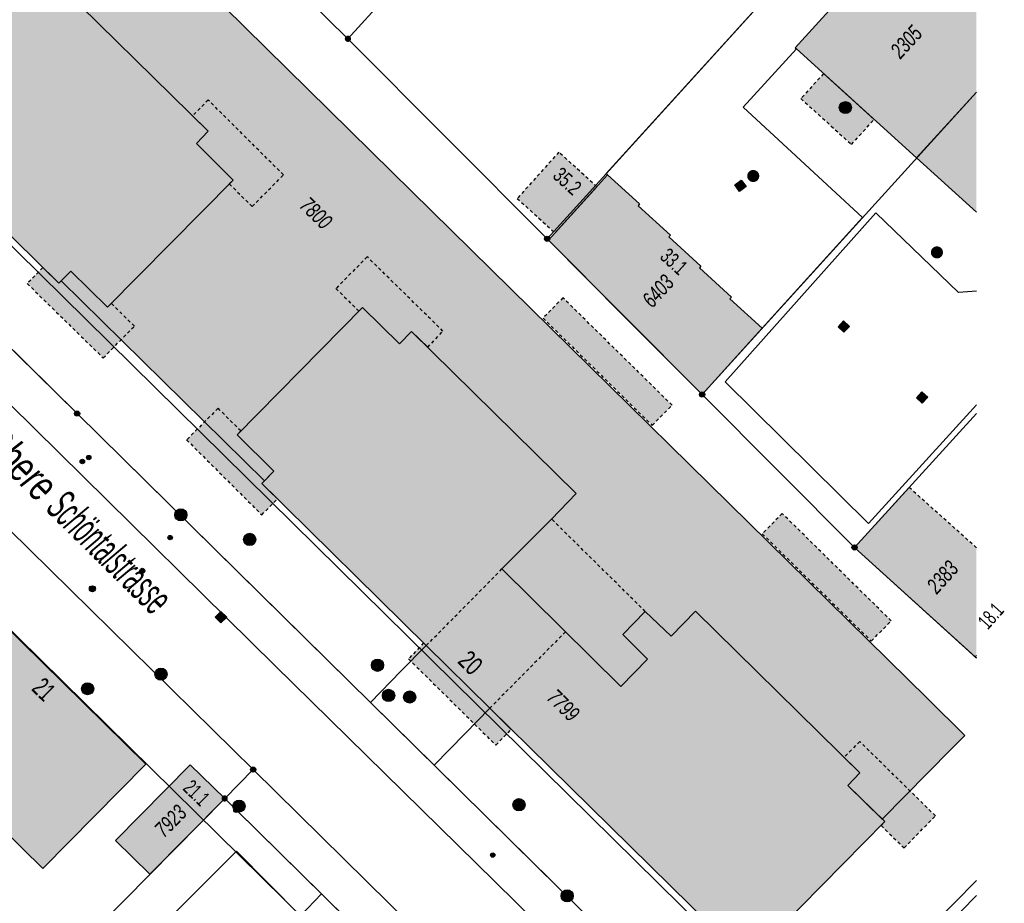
# Model space of a CAD drawing. Header units: metres. Extents: x 2695751 to 2696029, y 1260877 to 1261206.
# Tile 66 of 69: x 2695968 to 2696029, y 1261090 to 1261145. Entities that reach past the tile are written whole.
import ezdxf

# ---------------------------------------------------------------- set-up
doc = ezdxf.new("R2010")
doc.units = ezdxf.units.M
doc.linetypes.add('AUSGEZOGEN', pattern=[0])
doc.linetypes.add('VERDECKT2_S2', pattern=[0.36, 0.2, -0.16])
for name, color, linetype in [('AV_Flächen (EO)', 7, 'AUSGEZOGEN'), ('AV_Gebäudeflächen (BB)', 7, 'AUSGEZOGEN'), ('AV_Gebäudeflächen (EO)', 7, 'AUSGEZOGEN'), ('AV_Gebäudeflächen ut.', 7, 'AUSGEZOGEN'), ('AV_Haus-Nr.', 7, 'AUSGEZOGEN'), ('AV_Linien (BB)', 7, 'AUSGEZOGEN'), ('AV_Linien (EO)', 7, 'AUSGEZOGEN'), ('AV_Strassennamen', 7, 'AUSGEZOGEN'), ('AV_Versicherung-Nr.', 7, 'AUSGEZOGEN'), ('Liegenschaftsgrenzen', 7, 'AUSGEZOGEN'), ('PFAV', 255, 'AUSGEZOGEN'), ('PFAW', 255, 'AUSGEZOGEN'), ('PFEW', 255, 'AUSGEZOGEN'), ('PFWA', 255, 'AUSGEZOGEN'), ('RAEW', 8, 'AUSGEZOGEN'), ('RP_Abstandslinie', 7, 'AUSGEZOGEN')]:
    doc.layers.add(name, color=color, linetype=linetype)
doc.styles.add('ARIAL', font='arial.ttf')

msp = doc.modelspace()

# ---------------------------------------------------------------- hatches: boundary and pattern name
at = {"layer": 'AV_Gebäudeflächen (BB)', "true_color": 0xd2d2d2, "transparency": 33554687}
for points in [[(2695956.895, 1261142.325), (2695970.566, 1261128.877), (2695971.303, 1261129.627), (2695973.587, 1261127.388), (2695981.372, 1261135.274), (2695979.097, 1261137.541), (2695979.826, 1261138.296), (2695969.632, 1261148.323), (2695968.109, 1261146.764), (2695966.538, 1261148.308), (2695965.139, 1261146.883), (2695966.661, 1261145.35), (2695965.009, 1261143.664), (2695957.625, 1261150.948), (2695960.72, 1261154.037), (2695962.224, 1261155.611), (2695952.03, 1261165.637), (2695951.305, 1261164.916), (2695949.003, 1261167.15), (2695941.215, 1261159.252), (2695943.473, 1261156.991), (2695942.764, 1261156.233), (2695952.96, 1261146.216)], [(2696023.159, 1261151.106), (2696016.208, 1261143.473), (2696016.29, 1261143.399), (2696023.738, 1261136.646), (2696027.452, 1261140.716), (2696027.452, 1261147.22)], [(2696023.738, 1261136.646), (2696027.452, 1261133.279), (2696027.452, 1261140.716)], [(2696010.45, 1261121.98), (2696014.178, 1261126.09), (2696012.173, 1261127.908), (2696012.273, 1261128.019), (2696010.276, 1261129.831), (2696010.376, 1261129.941), (2696008.379, 1261131.753), (2696008.479, 1261131.863), (2696006.474, 1261133.681), (2696006.575, 1261133.792), (2696004.592, 1261135.59), (2696000.924, 1261131.546), (2696005.63, 1261126.8)], [(2696002.64, 1261115.842), (2695992.437, 1261125.884), (2695991.686, 1261125.13), (2695989.401, 1261127.381), (2695981.624, 1261119.476), (2695983.906, 1261117.218), (2695983.153, 1261116.465), (2695993.347, 1261106.416), (2695997.283, 1261102.53), (2696010.964, 1261089.084), (2696011.705, 1261089.822), (2696013.974, 1261087.581), (2696021.77, 1261095.507), (2696019.487, 1261097.744), (2696020.232, 1261098.523), (2696010.038, 1261108.556), (2696008.52, 1261107.008), (2696006.926, 1261108.525), (2696005.524, 1261107.106), (2696007.055, 1261105.582), (2696005.403, 1261103.882), (2695998.039, 1261111.164), (2696001.121, 1261114.258)], [(2695964.37, 1261110.45), (2695957.97, 1261104), (2695969.568, 1261092.588), (2695975.962, 1261099.075)], [(2695976.212, 1261092.237), (2695980.85, 1261096.94), (2695978.721, 1261099.025), (2695974.09, 1261094.329)]]:
    msp.add_hatch(color=254, dxfattribs=at).paths.add_polyline_path(points)
at = {"layer": 'AV_Gebäudeflächen (EO)', "true_color": 0xebebeb, "transparency": 33554687}
for points in [[(2696017.979, 1261141.868), (2696016.571, 1261140.322), (2696019.705, 1261137.481), (2696021.112, 1261139.026)], [(2695978.856, 1261139.251), (2695979.826, 1261138.296), (2695979.097, 1261137.541), (2695981.372, 1261135.274), (2695981.133, 1261135.033), (2695982.555, 1261133.633), (2695984.494, 1261135.591), (2695979.833, 1261140.233)], [(2696003.927, 1261134.857), (2696001.566, 1261136.998), (2695998.982, 1261134.13), (2696001.333, 1261131.997)], [(2695993.436, 1261124.906), (2695994.383, 1261125.903), (2695989.684, 1261130.518), (2695987.746, 1261128.548), (2695989.168, 1261127.152), (2695989.401, 1261127.381), (2695991.686, 1261125.13), (2695992.437, 1261125.884)], [(2695968.609, 1261128.857), (2695973.317, 1261124.243), (2695975.252, 1261126.214), (2695973.822, 1261127.626), (2695973.587, 1261127.388), (2695971.303, 1261129.627), (2695970.566, 1261128.877), (2695969.581, 1261129.846)], [(2696007.351, 1261120.064), (2696008.586, 1261121.318), (2696001.822, 1261127.975), (2696000.587, 1261126.717)], [(2695981.851, 1261119.719), (2695980.44, 1261121.126), (2695978.489, 1261119.168), (2695983.147, 1261114.521), (2695984.122, 1261115.51), (2695983.153, 1261116.465), (2695983.906, 1261117.218), (2695981.624, 1261119.476)], [(2696019.9, 1261112.5), (2696027.377, 1261105.715), (2696027.452, 1261105.798), (2696027.452, 1261112.477), (2696023.274, 1261116.224)], [(2695998.039, 1261111.164), (2696005.403, 1261103.882), (2696007.055, 1261105.582), (2696005.524, 1261107.106), (2696006.926, 1261108.525), (2696001.121, 1261114.258)], [(2696014.177, 1261113.346), (2696020.934, 1261106.696), (2696022.172, 1261107.948), (2696015.415, 1261114.601)], [(2695993.183, 1261106.578), (2695992.247, 1261105.591), (2695997.66, 1261100.247), (2695998.616, 1261101.22), (2695997.283, 1261102.53), (2695993.347, 1261106.416)], [(2696019.246, 1261099.483), (2696020.232, 1261098.523), (2696019.487, 1261097.744), (2696021.77, 1261095.507), (2696021.541, 1261095.256), (2696022.973, 1261093.877), (2696024.91, 1261095.862), (2696020.217, 1261100.473)]]:
    msp.add_hatch(color=7, dxfattribs=at).paths.add_polyline_path(points)
at = {"layer": 'AV_Gebäudeflächen ut.', "true_color": 0xf5f5f5, "transparency": 33554687}
msp.add_hatch(color=7, dxfattribs=at).paths.add_polyline_path([(2695945.36, 1261172.04), (2695949.805, 1261167.664), (2695949.154, 1261167.003), (2695951.305, 1261164.916), (2695952.03, 1261165.637), (2695962.224, 1261155.611), (2695960.72, 1261154.037), (2695957.625, 1261150.948), (2695965.009, 1261143.664), (2695966.661, 1261145.35), (2695965.139, 1261146.883), (2695966.538, 1261148.308), (2695968.109, 1261146.764), (2695969.632, 1261148.323), (2695979.826, 1261138.296), (2695979.097, 1261137.541), (2695981.372, 1261135.274), (2695973.587, 1261127.388), (2695971.303, 1261129.627), (2695970.713, 1261129.026), (2695977.019, 1261122.821), (2695983.31, 1261116.622), (2695983.906, 1261117.218), (2695981.624, 1261119.476), (2695989.401, 1261127.381), (2695991.686, 1261125.13), (2695992.437, 1261125.884), (2696002.64, 1261115.842), (2696001.121, 1261114.258), (2695998.039, 1261111.164), (2696005.403, 1261103.882), (2696007.055, 1261105.582), (2696005.524, 1261107.106), (2696006.926, 1261108.525), (2696008.52, 1261107.008), (2696010.038, 1261108.556), (2696020.232, 1261098.523), (2696019.487, 1261097.744), (2696021.614, 1261095.66), (2696024.433, 1261098.537), (2696025.878, 1261100.002), (2696026.726, 1261100.833), (2696024.415, 1261103.144), (2695991.223, 1261135.774), (2695952.203, 1261174.18), (2695952.009, 1261174.37), (2695951.809, 1261174.553), (2695951.602, 1261174.73), (2695951.39, 1261174.899), (2695951.172, 1261175.061), (2695950.948, 1261175.216), (2695950.72, 1261175.362), (2695950.486, 1261175.501), (2695950.248, 1261175.632), (2695950.006, 1261175.754), (2695949.759, 1261175.869), (2695949.509, 1261175.974), (2695949.256, 1261176.071), (2695948.999, 1261176.16), (2695948.739, 1261176.239), (2695948.477, 1261176.31), (2695948.212, 1261176.372), (2695947.946, 1261176.425), (2695947.678, 1261176.468), (2695947.408, 1261176.502), (2695947.138, 1261176.528), (2695946.867, 1261176.543), (2695946.595, 1261176.55), (2695946.324, 1261176.547), (2695946.052, 1261176.536), (2695945.781, 1261176.514), (2695945.512, 1261176.484), (2695945.243, 1261176.444), (2695944.976, 1261176.396), (2695944.71, 1261176.338), (2695944.447, 1261176.271), (2695945.476, 1261172.087)])
at = {"layer": 'PFAV', "transparency": 33554687}
for points in [[(2695988.685, 1261144.03), (2695988.681, 1261144.069), (2695988.669, 1261144.107), (2695988.65, 1261144.141), (2695988.624, 1261144.171), (2695988.593, 1261144.195), (2695988.558, 1261144.213), (2695988.52, 1261144.223), (2695988.48, 1261144.225), (2695988.441, 1261144.219), (2695988.404, 1261144.205), (2695988.371, 1261144.184), (2695988.342, 1261144.157), (2695988.32, 1261144.125), (2695988.304, 1261144.088), (2695988.296, 1261144.05), (2695988.296, 1261144.01), (2695988.304, 1261143.972), (2695988.32, 1261143.935), (2695988.342, 1261143.903), (2695988.371, 1261143.876), (2695988.404, 1261143.855), (2695988.441, 1261143.841), (2695988.48, 1261143.835), (2695988.52, 1261143.837), (2695988.558, 1261143.847), (2695988.593, 1261143.865), (2695988.624, 1261143.889), (2695988.65, 1261143.919), (2695988.669, 1261143.953), (2695988.681, 1261143.991)], [(2696001.002, 1261131.63), (2696000.999, 1261131.663), (2696000.989, 1261131.694), (2696000.973, 1261131.723), (2696000.952, 1261131.748), (2696000.926, 1261131.768), (2696000.896, 1261131.782), (2696000.865, 1261131.791), (2696000.832, 1261131.792), (2696000.799, 1261131.787), (2696000.768, 1261131.776), (2696000.741, 1261131.759), (2696000.717, 1261131.736), (2696000.698, 1261131.709), (2696000.685, 1261131.679), (2696000.678, 1261131.646), (2696000.678, 1261131.614), (2696000.685, 1261131.581), (2696000.698, 1261131.551), (2696000.717, 1261131.524), (2696000.741, 1261131.501), (2696000.768, 1261131.484), (2696000.799, 1261131.473), (2696000.832, 1261131.468), (2696000.865, 1261131.469), (2696000.896, 1261131.478), (2696000.926, 1261131.492), (2696000.952, 1261131.512), (2696000.973, 1261131.537), (2696000.989, 1261131.566), (2696000.999, 1261131.597)], [(2696010.612, 1261121.98), (2696010.609, 1261122.013), (2696010.599, 1261122.044), (2696010.583, 1261122.073), (2696010.562, 1261122.098), (2696010.536, 1261122.118), (2696010.506, 1261122.132), (2696010.475, 1261122.141), (2696010.442, 1261122.142), (2696010.409, 1261122.137), (2696010.378, 1261122.126), (2696010.351, 1261122.109), (2696010.327, 1261122.086), (2696010.308, 1261122.059), (2696010.295, 1261122.029), (2696010.288, 1261121.996), (2696010.288, 1261121.964), (2696010.295, 1261121.931), (2696010.308, 1261121.901), (2696010.327, 1261121.874), (2696010.351, 1261121.851), (2696010.378, 1261121.834), (2696010.409, 1261121.823), (2696010.442, 1261121.818), (2696010.475, 1261121.819), (2696010.506, 1261121.828), (2696010.536, 1261121.842), (2696010.562, 1261121.862), (2696010.583, 1261121.887), (2696010.599, 1261121.916), (2696010.609, 1261121.947)], [(2695971.862, 1261120.8), (2695971.859, 1261120.833), (2695971.849, 1261120.864), (2695971.833, 1261120.893), (2695971.812, 1261120.918), (2695971.786, 1261120.938), (2695971.756, 1261120.952), (2695971.725, 1261120.961), (2695971.692, 1261120.962), (2695971.659, 1261120.957), (2695971.628, 1261120.946), (2695971.601, 1261120.929), (2695971.577, 1261120.906), (2695971.558, 1261120.879), (2695971.545, 1261120.849), (2695971.538, 1261120.816), (2695971.538, 1261120.784), (2695971.545, 1261120.751), (2695971.558, 1261120.721), (2695971.577, 1261120.694), (2695971.601, 1261120.671), (2695971.628, 1261120.654), (2695971.659, 1261120.643), (2695971.692, 1261120.638), (2695971.725, 1261120.639), (2695971.756, 1261120.648), (2695971.786, 1261120.662), (2695971.812, 1261120.682), (2695971.833, 1261120.707), (2695971.849, 1261120.736), (2695971.859, 1261120.767)], [(2696020.062, 1261112.5), (2696020.059, 1261112.533), (2696020.049, 1261112.564), (2696020.033, 1261112.593), (2696020.012, 1261112.618), (2696019.986, 1261112.638), (2696019.956, 1261112.652), (2696019.925, 1261112.661), (2696019.892, 1261112.662), (2696019.859, 1261112.657), (2696019.828, 1261112.646), (2696019.801, 1261112.629), (2696019.777, 1261112.606), (2696019.758, 1261112.579), (2696019.745, 1261112.549), (2696019.738, 1261112.516), (2696019.738, 1261112.484), (2696019.745, 1261112.451), (2696019.758, 1261112.421), (2696019.777, 1261112.394), (2696019.801, 1261112.371), (2696019.828, 1261112.354), (2696019.859, 1261112.343), (2696019.892, 1261112.338), (2696019.925, 1261112.339), (2696019.956, 1261112.348), (2696019.986, 1261112.362), (2696020.012, 1261112.382), (2696020.033, 1261112.407), (2696020.049, 1261112.436), (2696020.059, 1261112.467)], [(2695982.782, 1261098.73), (2695982.779, 1261098.763), (2695982.769, 1261098.794), (2695982.753, 1261098.823), (2695982.732, 1261098.848), (2695982.706, 1261098.868), (2695982.676, 1261098.882), (2695982.645, 1261098.891), (2695982.612, 1261098.892), (2695982.579, 1261098.887), (2695982.548, 1261098.876), (2695982.521, 1261098.859), (2695982.497, 1261098.836), (2695982.478, 1261098.809), (2695982.465, 1261098.779), (2695982.458, 1261098.746), (2695982.458, 1261098.714), (2695982.465, 1261098.681), (2695982.478, 1261098.651), (2695982.497, 1261098.624), (2695982.521, 1261098.601), (2695982.548, 1261098.584), (2695982.579, 1261098.573), (2695982.612, 1261098.568), (2695982.645, 1261098.569), (2695982.676, 1261098.578), (2695982.706, 1261098.592), (2695982.732, 1261098.612), (2695982.753, 1261098.637), (2695982.769, 1261098.666), (2695982.779, 1261098.697)], [(2695981.045, 1261096.94), (2695981.041, 1261096.979), (2695981.029, 1261097.017), (2695981.01, 1261097.051), (2695980.984, 1261097.081), (2695980.953, 1261097.105), (2695980.918, 1261097.123), (2695980.88, 1261097.133), (2695980.84, 1261097.135), (2695980.801, 1261097.129), (2695980.764, 1261097.115), (2695980.731, 1261097.094), (2695980.702, 1261097.067), (2695980.68, 1261097.035), (2695980.664, 1261096.998), (2695980.656, 1261096.96), (2695980.656, 1261096.92), (2695980.664, 1261096.882), (2695980.68, 1261096.845), (2695980.702, 1261096.813), (2695980.731, 1261096.786), (2695980.764, 1261096.765), (2695980.801, 1261096.751), (2695980.84, 1261096.745), (2695980.88, 1261096.747), (2695980.918, 1261096.757), (2695980.953, 1261096.775), (2695980.984, 1261096.799), (2695981.01, 1261096.829), (2695981.029, 1261096.863), (2695981.041, 1261096.901)], [(2695981.732, 1261096.23), (2695981.729, 1261096.263), (2695981.719, 1261096.294), (2695981.703, 1261096.323), (2695981.682, 1261096.348), (2695981.656, 1261096.368), (2695981.626, 1261096.382), (2695981.595, 1261096.391), (2695981.562, 1261096.392), (2695981.529, 1261096.387), (2695981.498, 1261096.376), (2695981.471, 1261096.359), (2695981.447, 1261096.336), (2695981.428, 1261096.309), (2695981.415, 1261096.279), (2695981.408, 1261096.246), (2695981.408, 1261096.214), (2695981.415, 1261096.181), (2695981.428, 1261096.151), (2695981.447, 1261096.124), (2695981.471, 1261096.101), (2695981.498, 1261096.084), (2695981.529, 1261096.073), (2695981.562, 1261096.068), (2695981.595, 1261096.069), (2695981.626, 1261096.078), (2695981.656, 1261096.092), (2695981.682, 1261096.112), (2695981.703, 1261096.137), (2695981.719, 1261096.166), (2695981.729, 1261096.197)]]:
    msp.add_hatch(color=7, dxfattribs=at).paths.add_polyline_path(points)
at = {"layer": 'PFAW', "transparency": 33554687}
for color, points in [(7, [(2696019.607, 1261139.513), (2696019.652, 1261139.574), (2696019.683, 1261139.643), (2696019.701, 1261139.717), (2696019.703, 1261139.793), (2696019.689, 1261139.867), (2696019.661, 1261139.938), (2696019.619, 1261140.001), (2696019.566, 1261140.055), (2696019.503, 1261140.097), (2696019.432, 1261140.125), (2696019.357, 1261140.139), (2696019.282, 1261140.137), (2696019.208, 1261140.12), (2696019.139, 1261140.088), (2696019.077, 1261140.043), (2696019.027, 1261139.987), (2696018.988, 1261139.922), (2696018.963, 1261139.85), (2696018.954, 1261139.774), (2696018.959, 1261139.699), (2696018.98, 1261139.626), (2696019.015, 1261139.559), (2696019.063, 1261139.5), (2696019.122, 1261139.452), (2696019.189, 1261139.417), (2696019.262, 1261139.396), (2696019.338, 1261139.39), (2696019.413, 1261139.399), (2696019.485, 1261139.424), (2696019.55, 1261139.462)]), (7, [(2696012.472, 1261134.971), (2696012.771, 1261134.57), (2696013.172, 1261134.869), (2696012.873, 1261135.27)]), (7, [(2696019.213, 1261126.542), (2696018.875, 1261126.174), (2696019.243, 1261125.836), (2696019.581, 1261126.204)]), (7, [(2696024.096, 1261121.442), (2696024.435, 1261121.809), (2696024.068, 1261122.148), (2696023.729, 1261121.781)]), (253, [(2695982.78, 1261112.998), (2695982.772, 1261113.074), (2695982.749, 1261113.147), (2695982.712, 1261113.214), (2695982.662, 1261113.273), (2695982.601, 1261113.32), (2695982.532, 1261113.353), (2695982.458, 1261113.373), (2695982.382, 1261113.376), (2695982.306, 1261113.365), (2695982.234, 1261113.338), (2695982.169, 1261113.298), (2695982.113, 1261113.245), (2695982.07, 1261113.182), (2695982.039, 1261113.111), (2695982.024, 1261113.036), (2695982.024, 1261112.96), (2695982.039, 1261112.885), (2695982.07, 1261112.814), (2695982.113, 1261112.751), (2695982.169, 1261112.698), (2695982.234, 1261112.658), (2695982.306, 1261112.631), (2695982.382, 1261112.62), (2695982.458, 1261112.623), (2695982.532, 1261112.643), (2695982.601, 1261112.676), (2695982.662, 1261112.723), (2695982.712, 1261112.782), (2695982.749, 1261112.849), (2695982.772, 1261112.922)]), (7, [(2695975.893, 1261111.055), (2695975.89, 1261111.085), (2695975.881, 1261111.114), (2695975.866, 1261111.141), (2695975.846, 1261111.164), (2695975.822, 1261111.182), (2695975.795, 1261111.196), (2695975.765, 1261111.203), (2695975.735, 1261111.205), (2695975.705, 1261111.2), (2695975.677, 1261111.19), (2695975.651, 1261111.174), (2695975.629, 1261111.153), (2695975.612, 1261111.128), (2695975.6, 1261111.1), (2695975.594, 1261111.07), (2695975.594, 1261111.04), (2695975.6, 1261111.01), (2695975.612, 1261110.982), (2695975.629, 1261110.957), (2695975.651, 1261110.936), (2695975.677, 1261110.92), (2695975.705, 1261110.91), (2695975.735, 1261110.905), (2695975.765, 1261110.907), (2695975.795, 1261110.914), (2695975.822, 1261110.928), (2695975.846, 1261110.946), (2695975.866, 1261110.969), (2695975.881, 1261110.996), (2695975.89, 1261111.025)]), (7, [(2695980.62, 1261108.529), (2695980.267, 1261108.174), (2695980.622, 1261107.821), (2695980.975, 1261108.176)]), (253, [(2695990.703, 1261105.195), (2695990.695, 1261105.271), (2695990.672, 1261105.344), (2695990.635, 1261105.411), (2695990.585, 1261105.47), (2695990.524, 1261105.517), (2695990.455, 1261105.55), (2695990.381, 1261105.57), (2695990.305, 1261105.573), (2695990.229, 1261105.562), (2695990.157, 1261105.535), (2695990.092, 1261105.495), (2695990.036, 1261105.442), (2695989.993, 1261105.379), (2695989.962, 1261105.308), (2695989.947, 1261105.233), (2695989.947, 1261105.157), (2695989.962, 1261105.082), (2695989.993, 1261105.011), (2695990.036, 1261104.948), (2695990.092, 1261104.895), (2695990.157, 1261104.855), (2695990.229, 1261104.828), (2695990.305, 1261104.817), (2695990.381, 1261104.82), (2695990.455, 1261104.84), (2695990.524, 1261104.873), (2695990.585, 1261104.92), (2695990.635, 1261104.979), (2695990.672, 1261105.046), (2695990.695, 1261105.119)]), (253, [(2695977.175, 1261104.383), (2695977.222, 1261104.443), (2695977.256, 1261104.512), (2695977.276, 1261104.586), (2695977.28, 1261104.663), (2695977.269, 1261104.738), (2695977.243, 1261104.81), (2695977.203, 1261104.876), (2695977.15, 1261104.932), (2695977.087, 1261104.976), (2695977.017, 1261105.006), (2695976.942, 1261105.022), (2695976.866, 1261105.023), (2695976.79, 1261105.008), (2695976.72, 1261104.978), (2695976.657, 1261104.934), (2695976.603, 1261104.879), (2695976.562, 1261104.814), (2695976.535, 1261104.743), (2695976.523, 1261104.667), (2695976.527, 1261104.59), (2695976.546, 1261104.516), (2695976.579, 1261104.447), (2695976.626, 1261104.386), (2695976.683, 1261104.336), (2695976.75, 1261104.298), (2695976.823, 1261104.275), (2695976.899, 1261104.267), (2695976.976, 1261104.274), (2695977.049, 1261104.296), (2695977.116, 1261104.333)]), (7, [(2695972.729, 1261103.74), (2695972.721, 1261103.815), (2695972.699, 1261103.888), (2695972.662, 1261103.954), (2695972.612, 1261104.011), (2695972.552, 1261104.058), (2695972.484, 1261104.091), (2695972.411, 1261104.11), (2695972.335, 1261104.114), (2695972.26, 1261104.103), (2695972.189, 1261104.076), (2695972.124, 1261104.036), (2695972.069, 1261103.984), (2695972.026, 1261103.922), (2695971.996, 1261103.852), (2695971.981, 1261103.778), (2695971.981, 1261103.702), (2695971.996, 1261103.627), (2695972.026, 1261103.558), (2695972.069, 1261103.495), (2695972.124, 1261103.443), (2695972.189, 1261103.403), (2695972.26, 1261103.377), (2695972.335, 1261103.365), (2695972.411, 1261103.369), (2695972.484, 1261103.388), (2695972.552, 1261103.421), (2695972.612, 1261103.468), (2695972.662, 1261103.525), (2695972.699, 1261103.592), (2695972.721, 1261103.664)]), (253, [(2695991.391, 1261103.326), (2695991.383, 1261103.402), (2695991.36, 1261103.475), (2695991.323, 1261103.542), (2695991.273, 1261103.601), (2695991.212, 1261103.648), (2695991.143, 1261103.681), (2695991.069, 1261103.701), (2695990.993, 1261103.704), (2695990.917, 1261103.693), (2695990.845, 1261103.666), (2695990.78, 1261103.626), (2695990.724, 1261103.573), (2695990.681, 1261103.51), (2695990.65, 1261103.439), (2695990.635, 1261103.364), (2695990.635, 1261103.288), (2695990.65, 1261103.213), (2695990.681, 1261103.142), (2695990.724, 1261103.079), (2695990.78, 1261103.026), (2695990.845, 1261102.986), (2695990.917, 1261102.959), (2695990.993, 1261102.948), (2695991.069, 1261102.951), (2695991.143, 1261102.971), (2695991.212, 1261103.004), (2695991.273, 1261103.051), (2695991.323, 1261103.11), (2695991.36, 1261103.177), (2695991.383, 1261103.25)]), (7, [(2695992.694, 1261103.226), (2695992.686, 1261103.301), (2695992.664, 1261103.374), (2695992.627, 1261103.44), (2695992.577, 1261103.497), (2695992.517, 1261103.544), (2695992.449, 1261103.577), (2695992.376, 1261103.596), (2695992.3, 1261103.6), (2695992.225, 1261103.589), (2695992.154, 1261103.562), (2695992.089, 1261103.522), (2695992.034, 1261103.47), (2695991.991, 1261103.408), (2695991.961, 1261103.338), (2695991.946, 1261103.264), (2695991.946, 1261103.188), (2695991.961, 1261103.113), (2695991.991, 1261103.044), (2695992.034, 1261102.981), (2695992.089, 1261102.929), (2695992.154, 1261102.889), (2695992.225, 1261102.863), (2695992.3, 1261102.851), (2695992.376, 1261102.855), (2695992.449, 1261102.874), (2695992.517, 1261102.907), (2695992.577, 1261102.954), (2695992.627, 1261103.011), (2695992.664, 1261103.078), (2695992.686, 1261103.15)]), (253, [(2695999.475, 1261096.55), (2695999.467, 1261096.626), (2695999.444, 1261096.699), (2695999.407, 1261096.766), (2695999.357, 1261096.825), (2695999.296, 1261096.872), (2695999.227, 1261096.905), (2695999.153, 1261096.925), (2695999.077, 1261096.928), (2695999.001, 1261096.917), (2695998.929, 1261096.89), (2695998.864, 1261096.85), (2695998.808, 1261096.797), (2695998.765, 1261096.734), (2695998.734, 1261096.663), (2695998.719, 1261096.588), (2695998.719, 1261096.512), (2695998.734, 1261096.437), (2695998.765, 1261096.366), (2695998.808, 1261096.303), (2695998.864, 1261096.25), (2695998.929, 1261096.21), (2695999.001, 1261096.183), (2695999.077, 1261096.172), (2695999.153, 1261096.175), (2695999.227, 1261096.195), (2695999.296, 1261096.228), (2695999.357, 1261096.275), (2695999.407, 1261096.334), (2695999.444, 1261096.401), (2695999.467, 1261096.474)])]:
    msp.add_hatch(color=color, dxfattribs=at).paths.add_polyline_path(points)
at = {"layer": 'PFAW', "lineweight": 25, "transparency": 33554687}
for points in [[(2696013.896, 1261135.272), (2696013.941, 1261135.333), (2696013.972, 1261135.402), (2696013.989, 1261135.476), (2696013.991, 1261135.552), (2696013.977, 1261135.627), (2696013.949, 1261135.697), (2696013.907, 1261135.761), (2696013.853, 1261135.814), (2696013.79, 1261135.856), (2696013.719, 1261135.884), (2696013.645, 1261135.897), (2696013.569, 1261135.895), (2696013.495, 1261135.878), (2696013.426, 1261135.846), (2696013.365, 1261135.801), (2696013.314, 1261135.744), (2696013.276, 1261135.679), (2696013.252, 1261135.607), (2696013.242, 1261135.532), (2696013.248, 1261135.456), (2696013.269, 1261135.383), (2696013.304, 1261135.316), (2696013.352, 1261135.257), (2696013.411, 1261135.209), (2696013.479, 1261135.174), (2696013.552, 1261135.154), (2696013.627, 1261135.148), (2696013.703, 1261135.158), (2696013.774, 1261135.183), (2696013.84, 1261135.221)], [(2696025.25, 1261131.071), (2696025.188, 1261131.115), (2696025.119, 1261131.145), (2696025.045, 1261131.161), (2696024.969, 1261131.161), (2696024.894, 1261131.147), (2696024.824, 1261131.117), (2696024.762, 1261131.074), (2696024.709, 1261131.02), (2696024.668, 1261130.955), (2696024.642, 1261130.885), (2696024.63, 1261130.81), (2696024.633, 1261130.734), (2696024.651, 1261130.66), (2696024.684, 1261130.592), (2696024.73, 1261130.532), (2696024.788, 1261130.482), (2696024.854, 1261130.444), (2696024.926, 1261130.421), (2696025.001, 1261130.413), (2696025.077, 1261130.42), (2696025.149, 1261130.442), (2696025.216, 1261130.479), (2696025.274, 1261130.528), (2696025.321, 1261130.587), (2696025.355, 1261130.655), (2696025.374, 1261130.729), (2696025.379, 1261130.804), (2696025.368, 1261130.879), (2696025.342, 1261130.951), (2696025.302, 1261131.015)]]:
    msp.add_hatch(color=7, dxfattribs=at).paths.add_polyline_path(points)
at = {"layer": 'PFEW', "transparency": 33554687}
for points in [[(2695978.393, 1261114.259), (2695978.441, 1261114.318), (2695978.476, 1261114.385), (2695978.497, 1261114.458), (2695978.503, 1261114.533), (2695978.493, 1261114.609), (2695978.469, 1261114.681), (2695978.43, 1261114.746), (2695978.379, 1261114.802), (2695978.318, 1261114.847), (2695978.249, 1261114.879), (2695978.175, 1261114.896), (2695978.1, 1261114.898), (2695978.025, 1261114.885), (2695977.954, 1261114.856), (2695977.891, 1261114.815), (2695977.837, 1261114.761), (2695977.796, 1261114.698), (2695977.767, 1261114.627), (2695977.754, 1261114.552), (2695977.756, 1261114.477), (2695977.773, 1261114.403), (2695977.805, 1261114.334), (2695977.85, 1261114.273), (2695977.906, 1261114.222), (2695977.971, 1261114.183), (2695978.043, 1261114.159), (2695978.119, 1261114.149), (2695978.194, 1261114.155), (2695978.267, 1261114.176), (2695978.334, 1261114.211)], [(2696002.346, 1261090.643), (2696002.394, 1261090.702), (2696002.429, 1261090.769), (2696002.45, 1261090.842), (2696002.456, 1261090.917), (2696002.446, 1261090.993), (2696002.422, 1261091.065), (2696002.383, 1261091.13), (2696002.332, 1261091.186), (2696002.271, 1261091.231), (2696002.202, 1261091.263), (2696002.128, 1261091.28), (2696002.053, 1261091.282), (2696001.978, 1261091.269), (2696001.907, 1261091.24), (2696001.844, 1261091.199), (2696001.79, 1261091.145), (2696001.749, 1261091.082), (2696001.72, 1261091.011), (2696001.707, 1261090.936), (2696001.709, 1261090.861), (2696001.726, 1261090.787), (2696001.758, 1261090.718), (2696001.803, 1261090.657), (2696001.859, 1261090.606), (2696001.924, 1261090.567), (2696001.996, 1261090.543), (2696002.072, 1261090.533), (2696002.147, 1261090.539), (2696002.22, 1261090.56), (2696002.287, 1261090.595)]]:
    msp.add_hatch(color=7, dxfattribs=at).paths.add_polyline_path(points)
at = {"layer": 'PFWA', "transparency": 33554687}
for points in [[(2695972.515, 1261109.804), (2695972.545, 1261109.78), (2695972.578, 1261109.762), (2695972.615, 1261109.751), (2695972.652, 1261109.749), (2695972.69, 1261109.753), (2695972.726, 1261109.766), (2695972.759, 1261109.785), (2695972.787, 1261109.81), (2695972.809, 1261109.841), (2695972.825, 1261109.875), (2695972.834, 1261109.912), (2695972.835, 1261109.95), (2695972.828, 1261109.987), (2695972.814, 1261110.023), (2695972.794, 1261110.054), (2695972.767, 1261110.081), (2695972.735, 1261110.102), (2695972.7, 1261110.116), (2695972.663, 1261110.123), (2695972.625, 1261110.122), (2695972.588, 1261110.114), (2695972.553, 1261110.098), (2695972.523, 1261110.075), (2695972.497, 1261110.047), (2695972.478, 1261110.015), (2695972.465, 1261109.979), (2695972.461, 1261109.941), (2695972.463, 1261109.903), (2695972.474, 1261109.867), (2695972.491, 1261109.833)], [(2695981.472, 1261096.207), (2695981.53, 1261096.158), (2695981.597, 1261096.122), (2695981.67, 1261096.1), (2695981.745, 1261096.093), (2695981.821, 1261096.102), (2695981.893, 1261096.125), (2695981.959, 1261096.163), (2695982.016, 1261096.213), (2695982.061, 1261096.273), (2695982.094, 1261096.342), (2695982.112, 1261096.415), (2695982.115, 1261096.491), (2695982.103, 1261096.566), (2695982.076, 1261096.637), (2695982.035, 1261096.701), (2695981.982, 1261096.755), (2695981.919, 1261096.798), (2695981.849, 1261096.827), (2695981.775, 1261096.841), (2695981.699, 1261096.841), (2695981.625, 1261096.825), (2695981.555, 1261096.794), (2695981.494, 1261096.75), (2695981.442, 1261096.694), (2695981.403, 1261096.629), (2695981.377, 1261096.558), (2695981.366, 1261096.483), (2695981.371, 1261096.407), (2695981.391, 1261096.334), (2695981.425, 1261096.266)]]:
    msp.add_hatch(color=7, dxfattribs=at).paths.add_polyline_path(points)
at = {"layer": 'RAEW', "transparency": 33554687}
for points in [[(2695971.889, 1261117.827), (2695971.889, 1261117.813), (2695971.891, 1261117.799), (2695971.895, 1261117.786), (2695971.9, 1261117.773), (2695971.906, 1261117.76), (2695971.913, 1261117.748), (2695971.922, 1261117.737), (2695971.931, 1261117.727), (2695971.942, 1261117.718), (2695971.953, 1261117.71), (2695971.965, 1261117.704), (2695971.978, 1261117.698), (2695971.992, 1261117.694), (2695972.005, 1261117.691), (2695972.019, 1261117.69), (2695972.033, 1261117.69), (2695972.047, 1261117.691), (2695972.06, 1261117.694), (2695972.074, 1261117.698), (2695972.087, 1261117.704), (2695972.099, 1261117.71), (2695972.11, 1261117.718), (2695972.121, 1261117.727), (2695972.13, 1261117.737), (2695972.139, 1261117.748), (2695972.146, 1261117.76), (2695972.152, 1261117.773), (2695972.157, 1261117.786), (2695972.161, 1261117.799), (2695972.163, 1261117.813), (2695972.163, 1261117.827), (2695972.163, 1261117.841), (2695972.161, 1261117.855), (2695972.157, 1261117.868), (2695972.152, 1261117.881), (2695972.146, 1261117.894), (2695972.139, 1261117.906), (2695972.13, 1261117.917), (2695972.121, 1261117.927), (2695972.11, 1261117.936), (2695972.099, 1261117.944), (2695972.087, 1261117.95), (2695972.074, 1261117.956), (2695972.06, 1261117.96), (2695972.047, 1261117.963), (2695972.033, 1261117.964), (2695972.019, 1261117.964), (2695972.005, 1261117.963), (2695971.992, 1261117.96), (2695971.978, 1261117.956), (2695971.965, 1261117.95), (2695971.953, 1261117.944), (2695971.942, 1261117.936), (2695971.931, 1261117.927), (2695971.922, 1261117.917), (2695971.913, 1261117.906), (2695971.906, 1261117.894), (2695971.9, 1261117.881), (2695971.895, 1261117.868), (2695971.891, 1261117.855), (2695971.889, 1261117.841)], [(2695972.285, 1261118.071), (2695972.285, 1261118.057), (2695972.287, 1261118.043), (2695972.291, 1261118.03), (2695972.296, 1261118.017), (2695972.302, 1261118.004), (2695972.309, 1261117.992), (2695972.318, 1261117.981), (2695972.327, 1261117.971), (2695972.338, 1261117.962), (2695972.349, 1261117.954), (2695972.361, 1261117.948), (2695972.374, 1261117.942), (2695972.388, 1261117.938), (2695972.401, 1261117.935), (2695972.415, 1261117.934), (2695972.429, 1261117.934), (2695972.443, 1261117.935), (2695972.456, 1261117.938), (2695972.47, 1261117.942), (2695972.483, 1261117.948), (2695972.495, 1261117.954), (2695972.506, 1261117.962), (2695972.517, 1261117.971), (2695972.526, 1261117.981), (2695972.535, 1261117.992), (2695972.542, 1261118.004), (2695972.548, 1261118.017), (2695972.553, 1261118.03), (2695972.557, 1261118.043), (2695972.559, 1261118.057), (2695972.559, 1261118.071), (2695972.559, 1261118.085), (2695972.557, 1261118.099), (2695972.553, 1261118.112), (2695972.548, 1261118.125), (2695972.542, 1261118.138), (2695972.535, 1261118.15), (2695972.526, 1261118.161), (2695972.517, 1261118.171), (2695972.506, 1261118.18), (2695972.495, 1261118.188), (2695972.483, 1261118.194), (2695972.47, 1261118.2), (2695972.456, 1261118.204), (2695972.443, 1261118.207), (2695972.429, 1261118.208), (2695972.415, 1261118.208), (2695972.401, 1261118.207), (2695972.388, 1261118.204), (2695972.374, 1261118.2), (2695972.361, 1261118.194), (2695972.349, 1261118.188), (2695972.338, 1261118.18), (2695972.327, 1261118.171), (2695972.318, 1261118.161), (2695972.309, 1261118.15), (2695972.302, 1261118.138), (2695972.296, 1261118.125), (2695972.291, 1261118.112), (2695972.287, 1261118.099), (2695972.285, 1261118.085)], [(2695977.332, 1261113.111), (2695977.332, 1261113.097), (2695977.334, 1261113.083), (2695977.338, 1261113.07), (2695977.343, 1261113.057), (2695977.349, 1261113.044), (2695977.356, 1261113.032), (2695977.365, 1261113.021), (2695977.374, 1261113.011), (2695977.385, 1261113.002), (2695977.396, 1261112.994), (2695977.408, 1261112.988), (2695977.421, 1261112.982), (2695977.435, 1261112.978), (2695977.448, 1261112.975), (2695977.462, 1261112.974), (2695977.476, 1261112.974), (2695977.49, 1261112.975), (2695977.503, 1261112.978), (2695977.517, 1261112.982), (2695977.53, 1261112.988), (2695977.542, 1261112.994), (2695977.553, 1261113.002), (2695977.564, 1261113.011), (2695977.573, 1261113.021), (2695977.582, 1261113.032), (2695977.589, 1261113.044), (2695977.595, 1261113.057), (2695977.6, 1261113.07), (2695977.604, 1261113.083), (2695977.606, 1261113.097), (2695977.606, 1261113.111), (2695977.606, 1261113.125), (2695977.604, 1261113.139), (2695977.6, 1261113.152), (2695977.595, 1261113.165), (2695977.589, 1261113.178), (2695977.582, 1261113.19), (2695977.573, 1261113.201), (2695977.564, 1261113.211), (2695977.553, 1261113.22), (2695977.542, 1261113.228), (2695977.53, 1261113.234), (2695977.517, 1261113.24), (2695977.503, 1261113.244), (2695977.49, 1261113.247), (2695977.476, 1261113.248), (2695977.462, 1261113.248), (2695977.448, 1261113.247), (2695977.435, 1261113.244), (2695977.421, 1261113.24), (2695977.408, 1261113.234), (2695977.396, 1261113.228), (2695977.385, 1261113.22), (2695977.374, 1261113.211), (2695977.365, 1261113.201), (2695977.356, 1261113.19), (2695977.349, 1261113.178), (2695977.343, 1261113.165), (2695977.338, 1261113.152), (2695977.334, 1261113.139), (2695977.332, 1261113.125)], [(2695997.331, 1261093.429), (2695997.331, 1261093.415), (2695997.333, 1261093.401), (2695997.337, 1261093.388), (2695997.342, 1261093.375), (2695997.348, 1261093.362), (2695997.355, 1261093.35), (2695997.364, 1261093.339), (2695997.373, 1261093.329), (2695997.384, 1261093.32), (2695997.395, 1261093.312), (2695997.407, 1261093.306), (2695997.42, 1261093.3), (2695997.434, 1261093.296), (2695997.447, 1261093.293), (2695997.461, 1261093.292), (2695997.475, 1261093.292), (2695997.489, 1261093.293), (2695997.502, 1261093.296), (2695997.516, 1261093.3), (2695997.529, 1261093.306), (2695997.541, 1261093.312), (2695997.552, 1261093.32), (2695997.563, 1261093.329), (2695997.572, 1261093.339), (2695997.581, 1261093.35), (2695997.588, 1261093.362), (2695997.594, 1261093.375), (2695997.599, 1261093.388), (2695997.603, 1261093.401), (2695997.605, 1261093.415), (2695997.605, 1261093.429), (2695997.605, 1261093.443), (2695997.603, 1261093.457), (2695997.599, 1261093.47), (2695997.594, 1261093.483), (2695997.588, 1261093.496), (2695997.581, 1261093.508), (2695997.572, 1261093.519), (2695997.563, 1261093.529), (2695997.552, 1261093.538), (2695997.541, 1261093.546), (2695997.529, 1261093.552), (2695997.516, 1261093.558), (2695997.502, 1261093.562), (2695997.489, 1261093.565), (2695997.475, 1261093.566), (2695997.461, 1261093.566), (2695997.447, 1261093.565), (2695997.434, 1261093.562), (2695997.42, 1261093.558), (2695997.407, 1261093.552), (2695997.395, 1261093.546), (2695997.384, 1261093.538), (2695997.373, 1261093.529), (2695997.364, 1261093.519), (2695997.355, 1261093.508), (2695997.348, 1261093.496), (2695997.342, 1261093.483), (2695997.337, 1261093.47), (2695997.333, 1261093.457), (2695997.331, 1261093.443)]]:
    msp.add_hatch(color=1, dxfattribs=at).paths.add_polyline_path(points)

# ---------------------------------------------------------------- linework, layer by layer
at = {"layer": 'AV_Flächen (EO)', "color": 7, "linetype": 'AUSGEZOGEN', "transparency": 33554687}
for p, q in [((2696021.112, 1261139.026), (2696017.979, 1261141.868)), ((2696001.333, 1261131.997), (2696003.927, 1261134.857)), ((2696023.274, 1261116.224), (2696019.9, 1261112.5)), ((2696001.121, 1261114.258), (2695998.039, 1261111.164))]:
    msp.add_line(p, q, dxfattribs=at)
at = {"layer": 'AV_Flächen (EO)', "color": 7, "linetype": 'VERDECKT2_S2', "transparency": 33554687}
for p, q in [((2695969.581, 1261129.846), (2695968.609, 1261128.857)), ((2696027.452, 1261112.477), (2696023.274, 1261116.224)), ((2696006.926, 1261108.525), (2696001.121, 1261114.258))]:
    msp.add_line(p, q, dxfattribs=at)
at = {"layer": 'AV_Flächen (EO)', "color": 7, "linetype": 'AUSGEZOGEN', "transparency": 33554687}
for points in [[(2696021.614, 1261095.66), (2696024.433, 1261098.537), (2696025.878, 1261100.002), (2696026.726, 1261100.833), (2696024.415, 1261103.144), (2695991.223, 1261135.774), (2695952.203, 1261174.18)], [(2695949.154, 1261167.003), (2695951.305, 1261164.916), (2695952.03, 1261165.637), (2695962.224, 1261155.611), (2695960.72, 1261154.037), (2695957.625, 1261150.948), (2695965.009, 1261143.664), (2695966.661, 1261145.35), (2695965.139, 1261146.883), (2695966.538, 1261148.308), (2695968.109, 1261146.764), (2695969.632, 1261148.323), (2695979.826, 1261138.296), (2695979.097, 1261137.541), (2695981.372, 1261135.274), (2695973.587, 1261127.388), (2695971.303, 1261129.627), (2695970.713, 1261129.026)], [(2695978.856, 1261139.251), (2695979.826, 1261138.296), (2695979.097, 1261137.541), (2695981.372, 1261135.274), (2695981.133, 1261135.033)], [(2695973.822, 1261127.626), (2695973.587, 1261127.388), (2695971.303, 1261129.627), (2695970.566, 1261128.877), (2695969.581, 1261129.846)], [(2695970.713, 1261129.026), (2695977.019, 1261122.821), (2695983.31, 1261116.622)], [(2695983.31, 1261116.622), (2695983.906, 1261117.218), (2695981.624, 1261119.476), (2695989.401, 1261127.381), (2695991.686, 1261125.13), (2695992.437, 1261125.884), (2696002.64, 1261115.842), (2696001.121, 1261114.258), (2695998.039, 1261111.164), (2696005.403, 1261103.882), (2696007.055, 1261105.582), (2696005.524, 1261107.106), (2696006.926, 1261108.525), (2696008.52, 1261107.008), (2696010.038, 1261108.556), (2696020.232, 1261098.523), (2696019.487, 1261097.744), (2696021.614, 1261095.66)], [(2695989.168, 1261127.152), (2695989.401, 1261127.381), (2695991.686, 1261125.13), (2695992.437, 1261125.884), (2695993.436, 1261124.906)], [(2695984.122, 1261115.51), (2695983.153, 1261116.465), (2695983.906, 1261117.218), (2695981.624, 1261119.476), (2695981.851, 1261119.719)], [(2696019.9, 1261112.5), (2696027.377, 1261105.715), (2696027.452, 1261105.798)], [(2695998.039, 1261111.164), (2696005.403, 1261103.882), (2696007.055, 1261105.582), (2696005.524, 1261107.106), (2696006.926, 1261108.525)], [(2695998.616, 1261101.22), (2695997.283, 1261102.53), (2695993.347, 1261106.416), (2695993.183, 1261106.578)], [(2696027.452, 1261105.797), (2696027.377, 1261105.715), (2696027.452, 1261105.647)], [(2696019.246, 1261099.483), (2696020.232, 1261098.523), (2696019.487, 1261097.744), (2696021.77, 1261095.507), (2696021.541, 1261095.256)]]:
    msp.add_lwpolyline(points, dxfattribs=at)
at = {"layer": 'AV_Flächen (EO)', "color": 7, "linetype": 'VERDECKT2_S2', "transparency": 33554687}
for points in [[(2696017.979, 1261141.868), (2696016.571, 1261140.322), (2696019.705, 1261137.481), (2696021.112, 1261139.026)], [(2695981.133, 1261135.033), (2695982.555, 1261133.633), (2695984.494, 1261135.591), (2695979.833, 1261140.233), (2695978.856, 1261139.251)], [(2696003.927, 1261134.857), (2696001.566, 1261136.998), (2695998.982, 1261134.13), (2696001.333, 1261131.997)], [(2695993.436, 1261124.906), (2695994.383, 1261125.903), (2695989.684, 1261130.518), (2695987.746, 1261128.548), (2695989.168, 1261127.152)], [(2695968.609, 1261128.857), (2695973.317, 1261124.243), (2695975.252, 1261126.214), (2695973.822, 1261127.626)], [(2695981.851, 1261119.719), (2695980.44, 1261121.126), (2695978.489, 1261119.168), (2695983.147, 1261114.521), (2695984.122, 1261115.51)], [(2695993.183, 1261106.578), (2695992.247, 1261105.591), (2695997.66, 1261100.247), (2695998.616, 1261101.22)], [(2696021.541, 1261095.256), (2696022.973, 1261093.877), (2696024.91, 1261095.862), (2696020.217, 1261100.473), (2696019.246, 1261099.483)]]:
    msp.add_lwpolyline(points, dxfattribs=at)
for points in [[(2696007.351, 1261120.064), (2696008.586, 1261121.318), (2696001.822, 1261127.975), (2696000.587, 1261126.717), (2696007.351, 1261120.064)], [(2696014.177, 1261113.346), (2696020.934, 1261106.696), (2696022.172, 1261107.948), (2696015.415, 1261114.601), (2696014.177, 1261113.346)]]:
    msp.add_lwpolyline(points, close=True, dxfattribs=at)
at = {"layer": 'AV_Linien (BB)', "color": 7, "linetype": 'AUSGEZOGEN', "transparency": 33554687}
for p, q in [((2696016.29, 1261143.399), (2696023.738, 1261136.646)), ((2696027.452, 1261140.716), (2696023.738, 1261136.646)), ((2696023.738, 1261136.646), (2696027.452, 1261133.279)), ((2696014.178, 1261126.09), (2696010.45, 1261121.98)), ((2695993.347, 1261106.416), (2695997.283, 1261102.53)), ((2695989.889, 1261102.889), (2695993.827, 1261099.009)), ((2695980.85, 1261096.94), (2695982.62, 1261098.73)), ((2695982.62, 1261098.73), (2696027.239, 1261054.861)), ((2695980.85, 1261096.94), (2695976.212, 1261092.237)), ((2696005.034, 1261073.125), (2695986.843, 1261091.038))]:
    msp.add_line(p, q, dxfattribs=at)
for points in [[(2695912.345, 1261175.718), (2695926.4, 1261161.876), (2695940.15, 1261148.326), (2695941.253, 1261147.243), (2695955.207, 1261133.505), (2695970.589, 1261118.364), (2695983.966, 1261105.191), (2695997.573, 1261091.812), (2696011.38, 1261078.224), (2696025.663, 1261064.169), (2696027.452, 1261062.414)], [(2695982.62, 1261098.73), (2695967.5, 1261113.62), (2695952.41, 1261128.51), (2695937.09, 1261143.57), (2695922.09, 1261158.38), (2695908.38, 1261171.91)], [(2695956.895, 1261142.325), (2695970.566, 1261128.877), (2695971.303, 1261129.627), (2695973.587, 1261127.388), (2695981.372, 1261135.274), (2695979.097, 1261137.541), (2695979.826, 1261138.296), (2695969.632, 1261148.323), (2695968.109, 1261146.764), (2695966.538, 1261148.308), (2695965.139, 1261146.883), (2695966.661, 1261145.35), (2695965.009, 1261143.664), (2695957.625, 1261150.948), (2695960.72, 1261154.037), (2695962.224, 1261155.611), (2695952.03, 1261165.637)], [(2696017.943, 1261155.663), (2696020.515, 1261153.322), (2696004.504, 1261135.67), (2696004.592, 1261135.59)], [(2696027.452, 1261147.22), (2696023.159, 1261151.106), (2696016.208, 1261143.473), (2696016.29, 1261143.399)], [(2696016.29, 1261143.399), (2696012.995, 1261139.785), (2696020.393, 1261132.954), (2696014.178, 1261126.09)], [(2695953.42, 1261138.803), (2695957.44, 1261134.86), (2695971.7, 1261120.8), (2695985.94, 1261106.78), (2695989.889, 1261102.889)], [(2696010.45, 1261121.98), (2696005.63, 1261126.8), (2696000.924, 1261131.546), (2696004.592, 1261135.59)], [(2696004.592, 1261135.59), (2696006.575, 1261133.792), (2696006.474, 1261133.681), (2696008.479, 1261131.863), (2696008.379, 1261131.753), (2696010.376, 1261129.941), (2696010.276, 1261129.831), (2696012.273, 1261128.019), (2696012.173, 1261127.908), (2696014.178, 1261126.09)], [(2696027.452, 1261128.376), (2696026.338, 1261128.307), (2696021.222, 1261133.244), (2696011.879, 1261122.765), (2696020.753, 1261113.976), (2696027.452, 1261121.334)], [(2696002.64, 1261115.842), (2695992.437, 1261125.884), (2695991.686, 1261125.13), (2695989.401, 1261127.381), (2695981.624, 1261119.476), (2695983.906, 1261117.218), (2695983.153, 1261116.465), (2695993.347, 1261106.416)], [(2696027.452, 1261120.808), (2696019.9, 1261112.5), (2696027.452, 1261105.631)], [(2695997.283, 1261102.53), (2696010.964, 1261089.084), (2696011.705, 1261089.822), (2696013.974, 1261087.581), (2696021.77, 1261095.507), (2696019.487, 1261097.744), (2696020.232, 1261098.523), (2696010.038, 1261108.556), (2696008.52, 1261107.008), (2696006.926, 1261108.525), (2696005.524, 1261107.106), (2696007.055, 1261105.582), (2696005.403, 1261103.882), (2695998.039, 1261111.164), (2696001.121, 1261114.258), (2696002.64, 1261115.842)], [(2695964.37, 1261110.45), (2695975.962, 1261099.075), (2695969.568, 1261092.588), (2695957.97, 1261104)], [(2695993.347, 1261106.416), (2695991.78, 1261104.825), (2695989.889, 1261102.889)], [(2695997.283, 1261102.53), (2695995.728, 1261100.937), (2695993.827, 1261099.009)], [(2695976.212, 1261092.237), (2695974.09, 1261094.329), (2695978.721, 1261099.025), (2695980.85, 1261096.94)], [(2695993.827, 1261099.009), (2696000.21, 1261092.72), (2696014.47, 1261078.7), (2696027.452, 1261065.921)], [(2695986.843, 1261091.038), (2695981.57, 1261096.23), (2695980.85, 1261096.94)], [(2695973.487, 1261067.261), (2695964.443, 1261076.523), (2695981.578, 1261093.668), (2695985.555, 1261089.668), (2695986.843, 1261091.038)], [(2696027.452, 1261090.927), (2696022.754, 1261086.118), (2696027.239, 1261081.737)]]:
    msp.add_lwpolyline(points, dxfattribs=at)
at = {"layer": 'AV_Linien (EO)', "color": 7, "linetype": 'VERDECKT2_S2', "transparency": 33554687}
for p, q in [((2695993.347, 1261106.416), (2695998.039, 1261111.164)), ((2696001.976, 1261107.271), (2695997.283, 1261102.53))]:
    msp.add_line(p, q, dxfattribs=at)
at = {"layer": 'AV_Linien (EO)', "color": 7, "linetype": 'AUSGEZOGEN', "transparency": 33554687}
msp.add_lwpolyline([(2696027.452, 1261105.797), (2696027.377, 1261105.715), (2696027.452, 1261105.647)], dxfattribs=at)
at = {"layer": 'Liegenschaftsgrenzen', "color": 7, "linetype": 'AUSGEZOGEN', "transparency": 33554687}
for p, q in [((2696010.59, 1261168.42), (2695988.49, 1261144.03)), ((2695929.22, 1261162.61), (2695971.7, 1261120.8)), ((2696023.56, 1261156.68), (2696000.84, 1261131.63)), ((2695988.49, 1261144.03), (2695979.08, 1261153.4)), ((2696000.84, 1261131.63), (2695988.49, 1261144.03)), ((2696027.452, 1261140.712), (2696010.45, 1261121.98)), ((2696010.45, 1261121.98), (2696000.84, 1261131.63)), ((2696010.45, 1261121.98), (2696019.9, 1261112.5)), ((2695971.7, 1261120.8), (2696014.47, 1261078.7)), ((2696027.452, 1261120.808), (2696019.9, 1261112.5)), ((2696019.9, 1261112.5), (2696027.452, 1261105.631)), ((2695980.85, 1261096.94), (2695961.57, 1261077.39)), ((2696027.452, 1261091.862), (2696014.47, 1261078.7))]:
    msp.add_line(p, q, dxfattribs=at)
for points in [[(2695967.5, 1261113.62), (2695982.62, 1261098.73), (2695980.85, 1261096.94)], [(2695980.85, 1261096.94), (2695981.57, 1261096.23), (2696025.39, 1261053.08), (2696025.33, 1261050.34)]]:
    msp.add_lwpolyline(points, dxfattribs=at)
at = {"layer": 'PFAV', "color": 7, "transparency": 33554687}
for centre in [(2696000.84, 1261131.63), (2696010.45, 1261121.98), (2695971.7, 1261120.8), (2696019.9, 1261112.5), (2695982.62, 1261098.73), (2695981.57, 1261096.23)]:
    msp.add_circle(centre, 0.162, dxfattribs=at)
at = {"layer": 'PFAW', "transparency": 33554687}
for points in [[(2696012.472, 1261134.971), (2696012.873, 1261135.27), (2696013.172, 1261134.869), (2696012.771, 1261134.57), (2696012.472, 1261134.971)], [(2696019.213, 1261126.542), (2696019.581, 1261126.204), (2696019.243, 1261125.836), (2696018.875, 1261126.174), (2696019.213, 1261126.542)], [(2696024.096, 1261121.442), (2696023.729, 1261121.781), (2696024.068, 1261122.148), (2696024.435, 1261121.809), (2696024.096, 1261121.442)], [(2695980.62, 1261108.529), (2695980.975, 1261108.176), (2695980.622, 1261107.821), (2695980.267, 1261108.174), (2695980.62, 1261108.529)]]:
    msp.add_lwpolyline(points, close=True, dxfattribs=at)
for centre, radius in [((2696019.329, 1261139.765), 0.375), ((2695982.401, 1261112.998), 0.379), ((2695975.743, 1261111.055), 0.15), ((2695990.324, 1261105.195), 0.379), ((2695976.902, 1261104.646), 0.379), ((2695972.354, 1261103.74), 0.375), ((2695991.012, 1261103.326), 0.379), ((2695992.319, 1261103.226), 0.375), ((2695999.096, 1261096.55), 0.379)]:
    msp.add_circle(centre, radius, dxfattribs=at)
at = {"layer": 'PFEW', "transparency": 33554687}
for centre in [(2695978.128, 1261114.524), (2696002.081, 1261090.908)]:
    msp.add_circle(centre, 0.375, dxfattribs=at)
at = {"layer": 'PFWA', "transparency": 33554687}
for centre, radius in [((2695972.648, 1261109.936), 0.187), ((2695981.741, 1261096.468), 0.375)]:
    msp.add_circle(centre, radius, dxfattribs=at)
at = {"layer": 'RAEW', "color": 1, "transparency": 33554687}
for centre in [(2695972.026, 1261117.827), (2695972.422, 1261118.071), (2695977.469, 1261113.111), (2695997.468, 1261093.429)]:
    msp.add_circle(centre, 0.137, dxfattribs=at)
at = {"layer": 'RP_Abstandslinie', "color": 7, "linetype": 'AUSGEZOGEN', "transparency": 33554687}
for points in [[(2695917.37, 1261180.67), (2695957.98, 1261140.67), (2695996.46, 1261102.78), (2696027.452, 1261072.254)], [(2696023.31, 1261052.48), (2695984.53, 1261090.67), (2695946.06, 1261128.56), (2695905.1, 1261168.89)]]:
    msp.add_lwpolyline(points, dxfattribs=at)

# ---------------------------------------------------------------- texts
at = {"layer": 'AV_Haus-Nr.', "color": 7, "transparency": 33554687, "style": 'ARIAL'}
for s, insert, char_height, width, attachment_point, rotation in [('\\W0.70;35.2', (2696002.405, 1261135.55), 0.92968, 2.10446, 2, 317.7927), ('\\W0.66;33.1', (2696009.017, 1261130.569), 0.92968, 2.03566, 2, 317.7918), ('\\W0.63;18.1', (2696028.699, 1261107.943), 0.92968, 1.96781, 8, 48.1806), ('\\W0.70;20', (2695995.674, 1261104.927), 1.1621, 1.68109, 8, 315.4401), ('\\W0.64;21', (2695970.049, 1261104.118), 1.1621, 1.59081, 2, 315.5418), ('\\W0.63;21.1', (2695979.429, 1261097.618), 0.92968, 1.96781, 2, 315.5949)]:
    msp.add_mtext(s, dxfattribs=dict(at, insert=insert, char_height=char_height, width=width, attachment_point=attachment_point, rotation=rotation))
at = {"layer": 'AV_Strassennamen', "color": 7, "transparency": 33554687, "insert": (2695971.657, 1261114.237), "char_height": 1.93684, "width": 20.02306, "attachment_point": 5, "rotation": 315.3816, "style": 'ARIAL'}
msp.add_mtext('\\A1;{\\fArial|i1|b0;\\H1.936838;\\W0.700000;\\C7;Obere \\W0.490000;Schöntalstrasse}\\P', dxfattribs=at)
at = {"layer": 'AV_Versicherung-Nr.', "color": 7, "transparency": 33554687, "char_height": 0.96842, "width": 2.46457, "attachment_point": 5, "style": 'ARIAL'}
for s, insert, rotation in [('\\A1;{\\fArial|i1|b0;\\H0.968418;\\W0.700000;\\C7;2305}\\P', (2696023.105, 1261143.837), 47.6271), ('\\A1;{\\fArial|i1|b0;\\H0.968418;\\W0.700000;\\C7;7800}\\P', (2695986.513, 1261133.222), 315.4446), ('\\A1;{\\fArial|i1|b0;\\H0.968418;\\W0.700000;\\C7;6403}\\P', (2696007.716, 1261128.39), 47.7927), ('\\A1;{\\fArial|i1|b0;\\H0.968418;\\W0.700000;\\C7;2383}\\P', (2696025.353, 1261110.664), 48.1806), ('\\A1;{\\fArial|i1|b0;\\H0.968418;\\W0.700000;\\C7;7799}\\P', (2696001.845, 1261102.712), 315.4734), ('\\A1;{\\fArial|i1|b0;\\H0.968418;\\W0.700000;\\C7;7923}\\P', (2695977.494, 1261095.541), 45.3987)]:
    msp.add_mtext(s, dxfattribs=dict(at, insert=insert, rotation=rotation))

doc.saveas('drawing.dxf')
